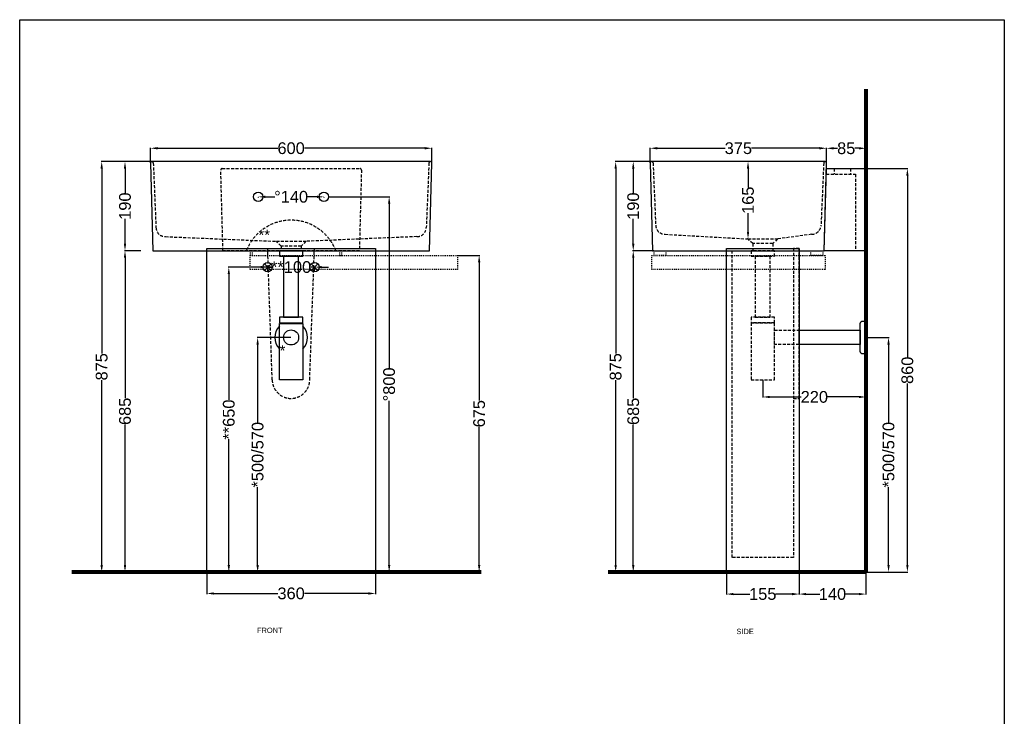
# Model space of a CAD drawing. Header units: millimetres. Extents: x -27314 to -19252, y 740 to 6899.
# Tile 5 of 7: x -23545 to -21445, y 5414 to 6899. Entities that reach past the tile are written whole.
import ezdxf

# ---------------------------------------------------------------- set-up
doc = ezdxf.new("R2010")
doc.units = ezdxf.units.MM
doc.header["$MEASUREMENT"] = 0
for name, pattern in [('DASHED2', [9.525, 6.35, -3.175]), ('NASCOSTA2', [0.1875, 0.125, -0.0625]), ('Nascosto', [4, 2, -2])]:
    doc.linetypes.add(name, pattern=pattern)
for name, color, linetype in [('Attacchi_Scarico', 2, 'Continuous'), ('PA_L-proiezioni-sottile', 2, 'NASCOSTA2'), ('Quote', 4, 'Continuous'), ('Sezione 1', 1, 'Continuous')]:
    doc.layers.add(name, color=color, linetype=linetype)
for name, color, linetype, lineweight in [('sezione linea', 6, 'Continuous', 80), ('tratteggiate', 5, 'DASHED2', 0), ('Vista', 8, 'Continuous', 15)]:
    doc.layers.add(name, color=color, linetype=linetype, lineweight=lineweight)
doc.styles.get("Standard").update_dxf_attribs({"font": 'arial.ttf'})
doc.dimstyles.new('ISO-25', dxfattribs={"dimtxt": 25, "dimasz": 15, "dimexe": 1.25, "dimexo": 0.625, "dimtad": 0, "dimdec": 0, "dimrnd": 5, "dimtxsty": 'Standard', "dimcen": 2.5, "dimadec": 0, "dimazin": 0, "dimtfac": 1, "dimtdec": 0, "dimtmove": 0, "dimatfit": 3, "dimfxl": 1, "dimarcsym": 0})

# ---------------------------------------------------------------- blocks, each defined once
blk = doc.blocks.new('*D45')
at = {"layer": 'Attacchi_Scarico', "color": 0, "lineweight": -2, "transparency": 16777216}
for p, q in [((-23031.5, 6371.6), (-23046.5, 6371.6)), ((-23016.5, 6362.2), (-23016.5, 6372.8)), ((-23016.5, 6371.6), (-23008.5, 6371.6)), ((-22916.5, 6371.6), (-22924.5, 6371.6)), ((-22916.5, 6362.2), (-22916.5, 6372.8)), ((-22901.5, 6371.6), (-22886.5, 6371.6))]:
    blk.add_line(p, q, dxfattribs=at)
at = {"layer": 'Attacchi_Scarico', "color": 0, "transparency": 16777216}
for points in [[(-23031.5, 6374.1), (-23031.5, 6369.1), (-23016.5, 6371.6)], [(-22901.5, 6374.1), (-22901.5, 6369.1), (-22916.5, 6371.6)]]:
    blk.add_solid(points, dxfattribs=at)
at = {"layer": 'Defpoints', "color": 0, "transparency": 16777216}
for p in [(-23016.5, 6371.6), (-23016.5, 6361.6), (-22916.5, 6361.6)]:
    blk.add_point(p, dxfattribs=at)
at = {"layer": 'Attacchi_Scarico', "color": 0, "transparency": 16777216, "insert": (-22966.5, 6371.6), "char_height": 25, "attachment_point": 5}
blk.add_mtext('{\\f@Arial Unicode MS|b0|i0|c0|p34;**100}', dxfattribs=at)
blk = doc.blocks.new('*D46')
at = {"layer": 'Attacchi_Scarico', "color": 0, "lineweight": -2, "transparency": 16777216}
for p, q in [((-23007.1, 6371.6), (-23100.7, 6371.6)), ((-23099.4, 6356.6), (-23099.4, 6088.6)), ((-23099.4, 5736.6), (-23099.4, 6004.6)), ((-22894.6, 5721.6), (-23100.7, 5721.6))]:
    blk.add_line(p, q, dxfattribs=at)
at = {"layer": 'Attacchi_Scarico', "color": 0, "transparency": 16777216}
for points in [[(-23101.9, 6356.6), (-23096.9, 6356.6), (-23099.4, 6371.6)], [(-23101.9, 5736.6), (-23096.9, 5736.6), (-23099.4, 5721.6)]]:
    blk.add_solid(points, dxfattribs=at)
at = {"layer": 'Defpoints', "color": 0, "transparency": 16777216}
for p in [(-23006.5, 6371.6), (-23099.4, 5721.6), (-22894, 5721.6)]:
    blk.add_point(p, dxfattribs=at)
at = {"layer": 'Attacchi_Scarico', "color": 0, "transparency": 16777216, "insert": (-23099.4, 6046.6), "char_height": 25, "attachment_point": 5, "rotation": 90}
blk.add_mtext('**650', dxfattribs=at)
blk = doc.blocks.new('*D27')
at = {"layer": 'Attacchi_Scarico', "color": 0, "lineweight": -2, "transparency": 16777216}
for p, q in [((-21740, 6221.6), (-21691, 6221.6)), ((-21692.3, 6206.6), (-21692.3, 6040.7)), ((-21692.3, 5736.6), (-21692.3, 5902.4)), ((-21740, 5721.6), (-21691, 5721.6))]:
    blk.add_line(p, q, dxfattribs=at)
at = {"layer": 'Attacchi_Scarico', "color": 0, "transparency": 16777216}
for points in [[(-21694.8, 6206.6), (-21689.8, 6206.6), (-21692.3, 6221.6)], [(-21694.8, 5736.6), (-21689.8, 5736.6), (-21692.3, 5721.6)]]:
    blk.add_solid(points, dxfattribs=at)
at = {"layer": 'Defpoints', "color": 0, "transparency": 16777216}
for p in [(-21740.6, 6221.6), (-21740.6, 5721.6), (-21692.3, 5721.6)]:
    blk.add_point(p, dxfattribs=at)
at = {"layer": 'Attacchi_Scarico', "color": 0, "transparency": 16777216, "insert": (-21692.3, 5971.6), "char_height": 25, "attachment_point": 5, "rotation": 90}
blk.add_mtext('*500/570', dxfattribs=at)
blk = doc.blocks.new('*D47')
at = {"layer": 'Attacchi_Scarico', "color": 0, "lineweight": -2, "transparency": 16777216}
for p, q in [((-23036.5, 6521), (-23036.5, 6520.1)), ((-23021.5, 6521.4), (-23001.3, 6521.4)), ((-22911.5, 6521.4), (-22931.6, 6521.4)), ((-22896.5, 6521), (-22896.5, 6520.1))]:
    blk.add_line(p, q, dxfattribs=at)
at = {"layer": 'Attacchi_Scarico', "color": 0, "transparency": 16777216}
for points in [[(-23021.5, 6523.9), (-23021.5, 6518.9), (-23036.5, 6521.4)], [(-22911.5, 6523.9), (-22911.5, 6518.9), (-22896.5, 6521.4)]]:
    blk.add_solid(points, dxfattribs=at)
at = {"layer": 'Defpoints', "color": 0, "transparency": 16777216}
for p in [(-23036.5, 6521.6), (-22896.5, 6521.6), (-22896.5, 6521.4)]:
    blk.add_point(p, dxfattribs=at)
at = {"layer": 'Attacchi_Scarico', "color": 0, "transparency": 16777216, "insert": (-22966.5, 6521.4), "char_height": 25, "attachment_point": 5}
blk.add_mtext('°140', dxfattribs=at)
blk = doc.blocks.new('*D48')
at = {"layer": 'Defpoints', "color": 0, "transparency": 16777216}
for p in [(-23286.5, 6406.6), (-23320.8, 5721.6), (-23286.5, 5721.6)]:
    blk.add_point(p, dxfattribs=at)
at = {"layer": 'Quote', "color": 0, "lineweight": -2, "transparency": 16777216}
for p, q in [((-23287.1, 6406.6), (-23322, 6406.6)), ((-23320.8, 6391.6), (-23320.8, 6092.5)), ((-23320.8, 5736.6), (-23320.8, 6035.7)), ((-23287.1, 5721.6), (-23322, 5721.6))]:
    blk.add_line(p, q, dxfattribs=at)
at = {"layer": 'Quote', "color": 0, "transparency": 16777216}
for points in [[(-23323.3, 6391.6), (-23318.3, 6391.6), (-23320.8, 6406.6)], [(-23323.3, 5736.6), (-23318.3, 5736.6), (-23320.8, 5721.6)]]:
    blk.add_solid(points, dxfattribs=at)
at = {"layer": 'Quote', "color": 0, "transparency": 16777216, "insert": (-23320.8, 6064.1), "char_height": 25, "attachment_point": 5, "rotation": 90}
blk.add_mtext('685', dxfattribs=at)
blk = doc.blocks.new('*D49')
at = {"layer": 'Defpoints', "color": 0, "transparency": 16777216}
for p in [(-23263.4, 6596.6), (-23370.5, 5721.6), (-23263.4, 5721.6)]:
    blk.add_point(p, dxfattribs=at)
at = {"layer": 'Quote', "color": 0, "lineweight": -2, "transparency": 16777216}
for p, q in [((-23264, 6596.6), (-23371.8, 6596.6)), ((-23370.5, 6581.6), (-23370.5, 6187.4)), ((-23370.5, 5736.6), (-23370.5, 6130.7)), ((-23264, 5721.6), (-23371.8, 5721.6))]:
    blk.add_line(p, q, dxfattribs=at)
at = {"layer": 'Quote', "color": 0, "transparency": 16777216}
for points in [[(-23373, 6581.6), (-23368, 6581.6), (-23370.5, 6596.6)], [(-23373, 5736.6), (-23368, 5736.6), (-23370.5, 5721.6)]]:
    blk.add_solid(points, dxfattribs=at)
at = {"layer": 'Quote', "color": 0, "transparency": 16777216, "insert": (-23370.5, 6159.1), "char_height": 25, "attachment_point": 5, "rotation": 90}
blk.add_mtext('875', dxfattribs=at)
blk = doc.blocks.new('*D50')
at = {"layer": 'Attacchi_Scarico', "color": 0, "lineweight": -2, "transparency": 16777216}
for p, q in [((-22885.8, 6521.6), (-22756.1, 6521.6)), ((-22757.4, 6506.6), (-22757.4, 6156.4)), ((-22757.4, 5736.6), (-22757.4, 6086.8)), ((-22885.8, 5721.6), (-22756.1, 5721.6))]:
    blk.add_line(p, q, dxfattribs=at)
at = {"layer": 'Attacchi_Scarico', "color": 0, "transparency": 16777216}
for points in [[(-22759.9, 6506.6), (-22754.9, 6506.6), (-22757.4, 6521.6)], [(-22759.9, 5736.6), (-22754.9, 5736.6), (-22757.4, 5721.6)]]:
    blk.add_solid(points, dxfattribs=at)
at = {"layer": 'Defpoints', "color": 0, "transparency": 16777216}
for p in [(-22886.5, 6521.6), (-22886.5, 5721.6), (-22757.4, 5721.6)]:
    blk.add_point(p, dxfattribs=at)
at = {"layer": 'Attacchi_Scarico', "color": 0, "transparency": 16777216, "insert": (-22757.4, 6121.6), "char_height": 25, "attachment_point": 5, "rotation": 90}
blk.add_mtext('°800', dxfattribs=at)
blk = doc.blocks.new('*D51')
at = {"layer": 'Attacchi_Scarico', "color": 0, "lineweight": -2, "transparency": 16777216}
for p, q in [((-22967.1, 6221.6), (-23039.1, 6221.6)), ((-23037.9, 6206.6), (-23037.9, 6040.7)), ((-23037.9, 5736.6), (-23037.9, 5902.4)), ((-22967.1, 5721.6), (-23039.1, 5721.6))]:
    blk.add_line(p, q, dxfattribs=at)
at = {"layer": 'Attacchi_Scarico', "color": 0, "transparency": 16777216}
for points in [[(-23040.4, 6206.6), (-23035.4, 6206.6), (-23037.9, 6221.6)], [(-23040.4, 5736.6), (-23035.4, 5736.6), (-23037.9, 5721.6)]]:
    blk.add_solid(points, dxfattribs=at)
at = {"layer": 'Defpoints', "color": 0, "transparency": 16777216}
for p in [(-22966.5, 6221.6), (-23037.9, 5721.6), (-22966.5, 5721.6)]:
    blk.add_point(p, dxfattribs=at)
at = {"layer": 'Attacchi_Scarico', "color": 0, "transparency": 16777216, "insert": (-23037.9, 5971.6), "char_height": 25, "attachment_point": 5, "rotation": 90}
blk.add_mtext('*500/570', dxfattribs=at)
blk = doc.blocks.new('*D61')
at = {"layer": 'Defpoints', "color": 0, "transparency": 16777216}
for p in [(-23320.8, 6596.6), (-23288.4, 6596.6), (-23286.5, 6406.6)]:
    blk.add_point(p, dxfattribs=at)
at = {"layer": 'Quote', "color": 0, "lineweight": -2, "transparency": 16777216}
for p, q in [((-23289, 6596.6), (-23322, 6596.6)), ((-23320.8, 6581.6), (-23320.8, 6528.6)), ((-23320.8, 6421.6), (-23320.8, 6474.6)), ((-23287.1, 6406.6), (-23322, 6406.6))]:
    blk.add_line(p, q, dxfattribs=at)
at = {"layer": 'Quote', "color": 0, "transparency": 16777216}
for points in [[(-23323.3, 6581.6), (-23318.3, 6581.6), (-23320.8, 6596.6)], [(-23323.3, 6421.6), (-23318.3, 6421.6), (-23320.8, 6406.6)]]:
    blk.add_solid(points, dxfattribs=at)
at = {"layer": 'Quote', "color": 0, "transparency": 16777216, "insert": (-23320.8, 6501.6), "char_height": 25, "attachment_point": 5, "rotation": 90}
blk.add_mtext('190', dxfattribs=at)
blk = doc.blocks.new('*D62')
at = {"layer": 'Defpoints', "color": 0, "transparency": 16777216}
for p in [(-23146.5, 5721.6), (-22786.5, 5721.6), (-22786.5, 5675.9)]:
    blk.add_point(p, dxfattribs=at)
at = {"layer": 'Quote', "color": 0, "lineweight": -2, "transparency": 16777216}
for p, q in [((-23146.5, 5721), (-23146.5, 5674.6)), ((-22786.5, 5721), (-22786.5, 5674.6)), ((-23131.5, 5675.9), (-22994.7, 5675.9)), ((-22801.5, 5675.9), (-22938.3, 5675.9))]:
    blk.add_line(p, q, dxfattribs=at)
at = {"layer": 'Quote', "color": 0, "transparency": 16777216}
for points in [[(-23131.5, 5678.4), (-23131.5, 5673.4), (-23146.5, 5675.9)], [(-22801.5, 5678.4), (-22801.5, 5673.4), (-22786.5, 5675.9)]]:
    blk.add_solid(points, dxfattribs=at)
at = {"layer": 'Quote', "color": 0, "transparency": 16777216, "insert": (-22966.5, 5675.9), "char_height": 25, "attachment_point": 5}
blk.add_mtext('360', dxfattribs=at)
blk = doc.blocks.new('*D28')
at = {"layer": 'Defpoints', "color": 0, "transparency": 16777216}
for p in [(-22038.1, 5721.6), (-21883.1, 5721.6), (-21883.1, 5674.6)]:
    blk.add_point(p, dxfattribs=at)
at = {"layer": 'Quote', "color": 0, "lineweight": -2, "transparency": 16777216}
for p, q in [((-22038.1, 5721), (-22038.1, 5673.4)), ((-21883.1, 5721), (-21883.1, 5673.4)), ((-22023.1, 5674.6), (-21987.8, 5674.6)), ((-21898.1, 5674.6), (-21933.5, 5674.6))]:
    blk.add_line(p, q, dxfattribs=at)
at = {"layer": 'Quote', "color": 0, "transparency": 16777216}
for points in [[(-22023.1, 5677.1), (-22023.1, 5672.1), (-22038.1, 5674.6)], [(-21898.1, 5677.1), (-21898.1, 5672.1), (-21883.1, 5674.6)]]:
    blk.add_solid(points, dxfattribs=at)
at = {"layer": 'Quote', "color": 0, "transparency": 16777216, "insert": (-21960.6, 5674.6), "char_height": 25, "attachment_point": 5}
blk.add_mtext('155', dxfattribs=at)
blk = doc.blocks.new('*D29')
at = {"layer": 'Defpoints', "color": 0, "transparency": 16777216}
for p in [(-21740.6, 5721.6), (-21883.1, 5674.6), (-21740.6, 5674.6)]:
    blk.add_point(p, dxfattribs=at)
at = {"layer": 'Quote', "color": 0, "lineweight": -2, "transparency": 16777216}
for p, q in [((-21740.6, 5721), (-21740.6, 5673.4)), ((-21883.1, 5675.3), (-21883.1, 5675.9)), ((-21868.1, 5674.6), (-21838.9, 5674.6)), ((-21755.6, 5674.6), (-21784.8, 5674.6))]:
    blk.add_line(p, q, dxfattribs=at)
at = {"layer": 'Quote', "color": 0, "transparency": 16777216}
for points in [[(-21868.1, 5677.1), (-21868.1, 5672.1), (-21883.1, 5674.6)], [(-21755.6, 5677.1), (-21755.6, 5672.1), (-21740.6, 5674.6)]]:
    blk.add_solid(points, dxfattribs=at)
at = {"layer": 'Quote', "color": 0, "transparency": 16777216, "insert": (-21811.9, 5674.6), "char_height": 25, "attachment_point": 5}
blk.add_mtext('140', dxfattribs=at)
blk = doc.blocks.new('*D35')
at = {"layer": 'Defpoints', "color": 0, "transparency": 16777216}
for p in [(-22197.6, 6596.6), (-22236.8, 6406.6), (-22192.4, 6406.6)]:
    blk.add_point(p, dxfattribs=at)
at = {"layer": 'Quote', "color": 0, "lineweight": -2, "transparency": 16777216}
for p, q in [((-22198.2, 6596.6), (-22238.1, 6596.6)), ((-22236.8, 6581.6), (-22236.8, 6528.6)), ((-22236.8, 6421.6), (-22236.8, 6474.6)), ((-22193.1, 6406.6), (-22238.1, 6406.6))]:
    blk.add_line(p, q, dxfattribs=at)
at = {"layer": 'Quote', "color": 0, "transparency": 16777216}
for points in [[(-22239.3, 6581.6), (-22234.3, 6581.6), (-22236.8, 6596.6)], [(-22239.3, 6421.6), (-22234.3, 6421.6), (-22236.8, 6406.6)]]:
    blk.add_solid(points, dxfattribs=at)
at = {"layer": 'Quote', "color": 0, "transparency": 16777216, "insert": (-22236.8, 6501.6), "char_height": 25, "attachment_point": 5, "rotation": 90}
blk.add_mtext('190', dxfattribs=at)
blk = doc.blocks.new('*D36')
at = {"layer": 'Defpoints', "color": 0, "transparency": 16777216}
for p in [(-22195.7, 6406.6), (-22236.8, 5721.6), (-22195.7, 5721.6)]:
    blk.add_point(p, dxfattribs=at)
at = {"layer": 'Quote', "color": 0, "lineweight": -2, "transparency": 16777216}
for p, q in [((-22196.3, 6406.6), (-22238.1, 6406.6)), ((-22236.8, 6391.6), (-22236.8, 6092.5)), ((-22236.8, 5736.6), (-22236.8, 6035.7)), ((-22196.3, 5721.6), (-22238.1, 5721.6))]:
    blk.add_line(p, q, dxfattribs=at)
at = {"layer": 'Quote', "color": 0, "transparency": 16777216}
for points in [[(-22239.3, 6391.6), (-22234.3, 6391.6), (-22236.8, 6406.6)], [(-22239.3, 5736.6), (-22234.3, 5736.6), (-22236.8, 5721.6)]]:
    blk.add_solid(points, dxfattribs=at)
at = {"layer": 'Quote', "color": 0, "transparency": 16777216, "insert": (-22236.8, 6064.1), "char_height": 25, "attachment_point": 5, "rotation": 90}
blk.add_mtext('685', dxfattribs=at)
blk = doc.blocks.new('*D37')
at = {"layer": 'Defpoints', "color": 0, "transparency": 16777216}
for p in [(-21740.6, 6581.6), (-21740.6, 5721.6), (-21652.1, 5721.6)]:
    blk.add_point(p, dxfattribs=at)
at = {"layer": 'Quote', "color": 0, "lineweight": -2, "transparency": 16777216}
for p, q in [((-21740, 6581.6), (-21650.9, 6581.6)), ((-21652.1, 6566.6), (-21652.1, 6179.8)), ((-21652.1, 5736.6), (-21652.1, 6123.4)), ((-21740, 5721.6), (-21650.9, 5721.6))]:
    blk.add_line(p, q, dxfattribs=at)
at = {"layer": 'Quote', "color": 0, "transparency": 16777216}
for points in [[(-21654.6, 6566.6), (-21649.6, 6566.6), (-21652.1, 6581.6)], [(-21654.6, 5736.6), (-21649.6, 5736.6), (-21652.1, 5721.6)]]:
    blk.add_solid(points, dxfattribs=at)
at = {"layer": 'Quote', "color": 0, "transparency": 16777216, "insert": (-21652.1, 6151.6), "char_height": 25, "attachment_point": 5, "rotation": 90}
blk.add_mtext('860', dxfattribs=at)
blk = doc.blocks.new('*D38')
at = {"layer": 'Defpoints', "color": 0, "transparency": 16777216}
for p in [(-22197.6, 6596.6), (-22274.3, 5721.6), (-22197.6, 5721.6)]:
    blk.add_point(p, dxfattribs=at)
at = {"layer": 'Quote', "color": 0, "lineweight": -2, "transparency": 16777216}
for p, q in [((-22198.2, 6596.6), (-22275.6, 6596.6)), ((-22274.3, 6581.6), (-22274.3, 6187.4)), ((-22274.3, 5736.6), (-22274.3, 6130.7)), ((-22198.2, 5721.6), (-22275.6, 5721.6))]:
    blk.add_line(p, q, dxfattribs=at)
at = {"layer": 'Quote', "color": 0, "transparency": 16777216}
for points in [[(-22276.8, 6581.6), (-22271.8, 6581.6), (-22274.3, 6596.6)], [(-22276.8, 5736.6), (-22271.8, 5736.6), (-22274.3, 5721.6)]]:
    blk.add_solid(points, dxfattribs=at)
at = {"layer": 'Quote', "color": 0, "transparency": 16777216, "insert": (-22274.3, 6159.1), "char_height": 25, "attachment_point": 5, "rotation": 90}
blk.add_mtext('875', dxfattribs=at)
blk = doc.blocks.new('*D39')
at = {"layer": 'Defpoints', "color": 0, "transparency": 16777216}
for p in [(-21992, 6596.6), (-21992, 6596.6), (-21992, 6431.6)]:
    blk.add_point(p, dxfattribs=at)
at = {"layer": 'Quote', "color": 0, "lineweight": -2, "transparency": 16777216}
for p, q in [((-21992.7, 6596.6), (-21993.3, 6596.6)), ((-21992, 6581.6), (-21992, 6541.3)), ((-21992, 6446.6), (-21992, 6486.9)), ((-21992.7, 6431.6), (-21993.3, 6431.6))]:
    blk.add_line(p, q, dxfattribs=at)
at = {"layer": 'Quote', "color": 0, "transparency": 16777216}
for points in [[(-21994.5, 6581.6), (-21989.5, 6581.6), (-21992, 6596.6)], [(-21994.5, 6446.6), (-21989.5, 6446.6), (-21992, 6431.6)]]:
    blk.add_solid(points, dxfattribs=at)
at = {"layer": 'Quote', "color": 0, "transparency": 16777216, "insert": (-21992, 6514.1), "char_height": 25, "attachment_point": 5, "rotation": 90}
blk.add_mtext('165', dxfattribs=at)
blk = doc.blocks.new('*D3')
at = {"layer": 'Defpoints', "color": 0, "transparency": 16777216}
for p in [(-22666.5, 6625), (-23266.4, 6593.5), (-22666.5, 6593.5)]:
    blk.add_point(p, dxfattribs=at)
at = {"layer": 'Quote', "color": 0, "lineweight": -2, "transparency": 16777216}
for p, q in [((-23266.4, 6594.1), (-23266.4, 6626.2)), ((-23251.4, 6625), (-22994.7, 6625)), ((-22681.5, 6625), (-22938.2, 6625)), ((-22666.5, 6594.1), (-22666.5, 6626.2))]:
    blk.add_line(p, q, dxfattribs=at)
at = {"layer": 'Quote', "color": 0, "transparency": 16777216}
for points in [[(-23251.4, 6627.5), (-23251.4, 6622.5), (-23266.4, 6625)], [(-22681.5, 6627.5), (-22681.5, 6622.5), (-22666.5, 6625)]]:
    blk.add_solid(points, dxfattribs=at)
at = {"layer": 'Quote', "color": 0, "transparency": 16777216, "insert": (-22966.5, 6625), "char_height": 25, "attachment_point": 5}
blk.add_mtext('600', dxfattribs=at)
blk = doc.blocks.new('*D4')
at = {"layer": 'Defpoints', "color": 0, "transparency": 16777216}
for p in [(-21740.6, 6624.9), (-21824.6, 6593.5), (-21740.6, 6581.6)]:
    blk.add_point(p, dxfattribs=at)
at = {"layer": 'Quote', "color": 0, "lineweight": -2, "transparency": 16777216}
for p, q in [((-21824.6, 6594.1), (-21824.6, 6626.2)), ((-21809.6, 6624.9), (-21801.2, 6624.9)), ((-21755.6, 6624.9), (-21763.9, 6624.9)), ((-21740.6, 6582.2), (-21740.6, 6626.2))]:
    blk.add_line(p, q, dxfattribs=at)
at = {"layer": 'Quote', "color": 0, "transparency": 16777216}
for points in [[(-21809.6, 6627.4), (-21809.6, 6622.4), (-21824.6, 6624.9)], [(-21755.6, 6627.4), (-21755.6, 6622.4), (-21740.6, 6624.9)]]:
    blk.add_solid(points, dxfattribs=at)
at = {"layer": 'Quote', "color": 0, "transparency": 16777216, "insert": (-21782.6, 6624.9), "char_height": 25, "attachment_point": 5}
blk.add_mtext('85', dxfattribs=at)
blk = doc.blocks.new('*D5')
at = {"layer": 'Defpoints', "color": 0, "transparency": 16777216}
for p in [(-22200.6, 6625), (-22200.6, 6593.5), (-21824.6, 6593.5)]:
    blk.add_point(p, dxfattribs=at)
at = {"layer": 'Quote', "color": 0, "lineweight": -2, "transparency": 16777216}
for p, q in [((-22200.6, 6594.1), (-22200.6, 6626.2)), ((-22185.6, 6625), (-22040.9, 6625)), ((-21839.6, 6625), (-21984.3, 6625)), ((-21824.6, 6594.1), (-21824.6, 6626.2))]:
    blk.add_line(p, q, dxfattribs=at)
at = {"layer": 'Quote', "color": 0, "transparency": 16777216}
for points in [[(-22185.6, 6627.5), (-22185.6, 6622.5), (-22200.6, 6625)], [(-21839.6, 6627.5), (-21839.6, 6622.5), (-21824.6, 6625)]]:
    blk.add_solid(points, dxfattribs=at)
at = {"layer": 'Quote', "color": 0, "transparency": 16777216, "insert": (-22012.6, 6625), "char_height": 25, "attachment_point": 5}
blk.add_mtext('375', dxfattribs=at)
blk = doc.blocks.new('*D416')
at = {"layer": 'Defpoints', "color": 0, "transparency": 16777216}
for p in [(-21960.6, 6131.6), (-21740.6, 6131.6), (-21740.6, 6094.8)]:
    blk.add_point(p, dxfattribs=at)
at = {"layer": 'Quote', "color": 0, "lineweight": -2, "transparency": 16777216}
for p, q in [((-21960.6, 6131), (-21960.6, 6093.5)), ((-21740.6, 6131), (-21740.6, 6093.5)), ((-21945.6, 6094.8), (-21879, 6094.8)), ((-21755.6, 6094.8), (-21822.2, 6094.8))]:
    blk.add_line(p, q, dxfattribs=at)
at = {"layer": 'Quote', "color": 0, "transparency": 16777216}
for points in [[(-21945.6, 6097.3), (-21945.6, 6092.3), (-21960.6, 6094.8)], [(-21755.6, 6097.3), (-21755.6, 6092.3), (-21740.6, 6094.8)]]:
    blk.add_solid(points, dxfattribs=at)
at = {"layer": 'Quote', "color": 0, "transparency": 16777216, "insert": (-21850.6, 6094.8), "char_height": 25, "attachment_point": 5}
blk.add_mtext('220', dxfattribs=at)
blk = doc.blocks.new('*D423')
at = {"layer": 'Defpoints', "color": 0, "transparency": 16777216}
for p in [(-22611.5, 6396.6), (-22611.5, 5721.6), (-22565.4, 5721.6)]:
    blk.add_point(p, dxfattribs=at)
at = {"layer": 'Quote', "color": 0, "lineweight": -2, "transparency": 16777216}
for p, q in [((-22610.8, 6396.6), (-22564.2, 6396.6)), ((-22565.4, 6381.6), (-22565.4, 6087.5)), ((-22565.4, 5736.6), (-22565.4, 6030.7)), ((-22610.8, 5721.6), (-22564.2, 5721.6))]:
    blk.add_line(p, q, dxfattribs=at)
at = {"layer": 'Quote', "color": 0, "transparency": 16777216}
for points in [[(-22567.9, 6381.6), (-22562.9, 6381.6), (-22565.4, 6396.6)], [(-22567.9, 5736.6), (-22562.9, 5736.6), (-22565.4, 5721.6)]]:
    blk.add_solid(points, dxfattribs=at)
at = {"layer": 'Quote', "color": 0, "transparency": 16777216, "insert": (-22565.4, 6059.1), "char_height": 25, "attachment_point": 5, "rotation": 90}
blk.add_mtext('675', dxfattribs=at)

msp = doc.modelspace()

# ---------------------------------------------------------------- linework, layer by layer
at = {"layer": 'Attacchi_Scarico'}
for p, q in [((-23023.5, 6364.5), (-23009.4, 6378.7)), ((-23009.4, 6364.5), (-23023.5, 6378.7)), ((-22923.5, 6364.5), (-22909.4, 6378.7)), ((-22909.4, 6364.5), (-22923.5, 6378.7))]:
    msp.add_line(p, q, dxfattribs=at)
for centre in [(-23016.5, 6371.6), (-22916.5, 6371.6)]:
    msp.add_circle(centre, 10, dxfattribs=at)
at = {"layer": 'PA_L-proiezioni-sottile', "linetype": 'Nascosto'}
for points in [[(-23053.6, 6396.6), (-23048.6, 6396.6), (-23048.6, 6406.6), (-23053.6, 6406.6)], [(-22863.6, 6396.6), (-22858.6, 6396.6), (-22858.6, 6406.6), (-22863.6, 6406.6)], [(-22192.4, 6406.6), (-22167.4, 6406.6), (-22167.4, 6396.6), (-22192.4, 6396.6)], [(-21857.7, 6406.6), (-21832.7, 6406.6), (-21832.7, 6396.6), (-21857.7, 6396.6)], [(-23053.6, 6396.6), (-22611.5, 6396.6), (-22611.5, 6366.6), (-23053.6, 6366.6)], [(-22197.4, 6396.6), (-21827.7, 6396.6), (-21827.7, 6366.6), (-22197.4, 6366.6)]]:
    msp.add_lwpolyline(points, close=True, dxfattribs=at)
at = {"layer": 'Quote'}
msp.add_lwpolyline([(-23545.4, 6899), (-21445.4, 6899), (-21445.4, 3929), (-23545.4, 3929), (-23545.4, 6899)], dxfattribs=at)
at = {"layer": 'Sezione 1'}
for centre, radius in [((-23036.5, 6521.6), 10), ((-22896.5, 6521.6), 10), ((-22966.5, 6221.6), 16)]:
    msp.add_circle(centre, radius, dxfattribs=at)
at = {"layer": 'sezione linea'}
for p, q in [((-21740.6, 6751.1), (-21740.6, 5721.6)), ((-22561.2, 5721.6), (-23434, 5721.6)), ((-21740.6, 5721.6), (-22290.5, 5721.6))]:
    msp.add_line(p, q, dxfattribs=at)
at = {"layer": 'tratteggiate', "linetype": 'DASHED2', "lineweight": -3}
for p, q in [((-21808.1, 6581.6), (-21808.1, 6569.8)), ((-21773.1, 6581.6), (-21773.1, 6569.7)), ((-22997.9, 6426.6), (-22935, 6426.6)), ((-21992, 6431.6), (-21929.2, 6431.6)), ((-23006.8, 6131.6), (-23016.6, 6411.6)), ((-22926.8, 6131.6), (-22916.8, 6411.6))]:
    msp.add_line(p, q, dxfattribs=at)
for points in [[(-23263.4, 6596.6, -0.40293), (-23260.4, 6593.7), (-23254.7, 6455.8, 0.40293), (-23234.7, 6436.6), (-22997.9, 6426.6)], [(-22669.5, 6596.6, 0.40293), (-22672.5, 6593.7), (-22678.3, 6455.8, -0.40293), (-22698.2, 6436.6), (-22935, 6426.6)], [(-22197.6, 6596.6, -0.40293), (-22194.6, 6593.7), (-22188.9, 6460.8, 0.40293), (-22168.9, 6441.6), (-21992, 6431.6)], [(-21827.6, 6596.6, 0.40293), (-21830.6, 6593.7), (-21836.3, 6460.8, -0.40293), (-21856.3, 6441.6), (-21929.2, 6431.6)]]:
    msp.add_lwpolyline(points, format="xyb", dxfattribs=at)
msp.add_lwpolyline([(-23113.5, 6581.6), (-22819.5, 6581.6, -0.414214), (-22816.5, 6578.6), (-22821, 6406.6), (-23111.9, 6406.6), (-23116.5, 6578.6, -0.414214)], format="xyb", close=True, dxfattribs=at)
for points in [[(-21825.2, 6569.9), (-21762.6, 6569.6), (-21762.6, 6406.6), (-21762.6, 6406.6)], [(-22935, 6426.6), (-22945, 6416.6), (-22987.9, 6416.6), (-22997.9, 6426.6)], [(-21929.2, 6431.6), (-21939.2, 6421.6), (-21982, 6421.6), (-21992, 6431.6)], [(-22987.9, 6416.6), (-22987.9, 6406.6)], [(-22945, 6416.6), (-22945, 6406.6)], [(-21935.6, 6406.6), (-21985.6, 6406.6), (-21985.6, 6394.6), (-21935.6, 6394.6), (-21935.6, 6406.6)], [(-21982, 6421.6), (-21982, 6406.6)], [(-21939.2, 6421.6), (-21939.2, 6406.6)], [(-21935.6, 6264.6), (-21985.6, 6264.6), (-21985.6, 6252.6), (-21935.6, 6252.6), (-21935.6, 6264.6)]]:
    msp.add_lwpolyline(points, dxfattribs=at)
for points in [[(-22026.1, 6411.6), (-21895.1, 6411.6), (-21895.1, 5752.6), (-22026.1, 5752.6)], [(-21895.1, 6091.6), (-21883.1, 6091.6), (-21883.1, 6411.6), (-21895.1, 6411.6)], [(-21944.6, 6394.6), (-21976.6, 6394.6), (-21976.6, 6264.6), (-21944.6, 6264.6)], [(-21935.6, 6252.6), (-21985.6, 6252.6), (-21985.6, 6131.6), (-21935.6, 6131.6)], [(-21935.6, 6236.9), (-21883.1, 6236.9), (-21883.1, 6206.4), (-21935.6, 6206.4)]]:
    msp.add_lwpolyline(points, close=True, dxfattribs=at)
for centre, radius, start, end in [((-22966.5, 6369), 102.6, 21.505, 158.495), ((-22966.8, 6131.6), 40, 180, 0)]:
    msp.add_arc(centre, radius, start, end, dxfattribs=at)
at = {"layer": 'Vista', "color": 8, "lineweight": -3}
msp.add_line((-22992, 6406.6), (-22941, 6406.6), dxfattribs=at)
for points in [[(-23266.4, 6593.5), (-23261.5, 6406.6), (-22671.5, 6406.6), (-22666.5, 6593.5, 0.421941), (-22669.5, 6596.6), (-23263.4, 6596.6, 0.421941)], [(-22200.6, 6593.5), (-22195.7, 6406.6), (-21829.5, 6406.6), (-21824.6, 6593.5, 0.421941), (-21827.6, 6596.6), (-22197.6, 6596.6, 0.421941)], [(-21747.6, 6256.6), (-21740.6, 6256.6), (-21740.6, 6186.6), (-21747.6, 6186.6, -0.414214), (-21752.6, 6191.6), (-21752.6, 6251.6, -0.414214)]]:
    msp.add_lwpolyline(points, format="xyb", close=True, dxfattribs=at)
for points in [[(-21829.5, 6406.6), (-21824.9, 6581.6), (-21740.6, 6581.6), (-21740.6, 6406.6), (-21829.5, 6406.6)], [(-22941.5, 6406.6), (-22991.5, 6406.6), (-22991.5, 6394.6), (-22941.5, 6394.6), (-22941.5, 6406.6)], [(-22941.5, 6264.6), (-22991.5, 6264.6), (-22991.5, 6252.6), (-22941.5, 6252.6), (-22941.5, 6264.6)], [(-22991.5, 6243.6), (-22991.5, 6251.6), (-22941.5, 6251.6), (-22941.5, 6131.6), (-22991.5, 6131.6), (-22991.5, 6243.6)]]:
    msp.add_lwpolyline(points, dxfattribs=at)
for points in [[(-23146.5, 6411.6), (-22786.5, 6411.6), (-22786.5, 5721.6), (-23146.5, 5721.6)], [(-22038.1, 6411.6), (-21883.1, 6411.6), (-21883.1, 5721.6), (-22038.1, 5721.6)], [(-22038.1, 6406.6), (-21883.1, 6406.6), (-21883.1, 5721.6), (-22038.1, 5721.6)], [(-22950.5, 6394.6), (-22982.5, 6394.6), (-22982.4, 6264.6), (-22950.5, 6264.6)], [(-21883.1, 6236.9), (-21752.6, 6236.9), (-21752.6, 6206.4), (-21883.1, 6206.4)]]:
    msp.add_lwpolyline(points, close=True, dxfattribs=at)
for start, end in [(135.5847, 224.4153), (315.5847, 44.4153)]:
    msp.add_arc((-22966.5, 6221.6), 35, start, end, dxfattribs=at)

# ---------------------------------------------------------------- texts
at = {"layer": 'Attacchi_Scarico'}
for s, height, p in [('**', 22.75, (-23036.2, 6428.7)), ('*', 22.8, (-22991.1, 6182.3)), ('FRONT', 11.38, (-23039.4, 5591.7)), ('SIDE', 11.38, (-22016.7, 5589.2))]:
    msp.add_text(s, height=height, dxfattribs=at).set_placement(p)

# ---------------------------------------------------------------- dimensions: what is measured, and where the dimension line sits
dim = msp.add_linear_dim(base=(-22896.5, 6521.4), p1=(-23036.5, 6521.6), p2=(-22896.5, 6521.6), text='°<>', dimstyle='ISO-25', dxfattribs=at)
dim.commit()
dim.dimension.update_dxf_attribs({"geometry": '*D47', "text_midpoint": (-22966.5, 6521.4)})
for base, p1, p2, angle, text, picture, middle in [((-22757.4, 5721.6), (-22886.5, 6521.6), (-22886.5, 5721.6), 90, '°<>', '*D50', (-22757.4, 6121.6)), ((-23016.5, 6371.6), (-22916.5, 6361.6), (-23016.5, 6361.6), 180, '{\\f@Arial Unicode MS|b0|i0|c0|p34;**<>}', '*D45', (-22966.5, 6371.6)), ((-23099.4, 5721.6), (-23006.5, 6371.6), (-22894, 5721.6), 90, '**<>', '*D46', (-23099.4, 6046.6)), ((-23037.9, 5721.6), (-22966.5, 6221.6), (-22966.5, 5721.6), 90, '*500/570', '*D51', (-23037.9, 5971.6)), ((-21692.3, 5721.6), (-21740.6, 6221.6), (-21740.6, 5721.6), 90, '*500/570', '*D27', (-21692.3, 5971.6))]:
    dim = msp.add_linear_dim(base=base, p1=p1, p2=p2, angle=angle, text=text, dimstyle='ISO-25', dxfattribs=at)
    dim.commit()
    dim.dimension.update_dxf_attribs({"geometry": picture, "text_midpoint": middle})
at = {"layer": 'Quote'}
for base, p1, p2, picture, middle in [((-22666.5, 6625), (-23266.4, 6593.5), (-22666.5, 6593.5), '*D3', (-22966.5, 6625)), ((-22200.6, 6625), (-21824.6, 6593.5), (-22200.6, 6593.5), '*D5', (-22012.6, 6625)), ((-21740.6, 6624.9), (-21824.6, 6593.5), (-21740.6, 6581.6), '*D4', (-21782.6, 6624.9)), ((-21740.6, 6094.8), (-21960.6, 6131.6), (-21740.6, 6131.6), '*D416', (-21850.6, 6094.8)), ((-22786.5, 5675.9), (-23146.5, 5721.6), (-22786.5, 5721.6), '*D62', (-22966.5, 5675.9)), ((-21740.6135972, 5674.6302557), (-21883.1135972, 5674.6302557), (-21740.6135972, 5721.586183), '*D29', (-21811.8635972, 5674.6302557))]:
    dim = msp.add_linear_dim(base=base, p1=p1, p2=p2, dimstyle='ISO-25', dxfattribs=at)
    dim.commit()
    dim.dimension.update_dxf_attribs({"geometry": picture, "text_midpoint": middle})
for base, p1, p2, picture, middle in [((-23370.5, 5721.6), (-23263.4, 6596.6), (-23263.4, 5721.6), '*D49', (-23370.5, 6159.1)), ((-23320.8, 6596.6), (-23286.5, 6406.6), (-23288.4, 6596.6), '*D61', (-23320.8, 6501.6)), ((-22274.3, 5721.6), (-22197.6, 6596.6), (-22197.6, 5721.6), '*D38', (-22274.3, 6159.1)), ((-22236.8, 6406.6), (-22197.6, 6596.6), (-22192.4, 6406.6), '*D35', (-22236.8, 6501.6)), ((-21992, 6596.6), (-21992, 6431.6), (-21992, 6596.6), '*D39', (-21992, 6514.1)), ((-21652.1, 5721.6), (-21740.6, 6581.6), (-21740.6, 5721.6), '*D37', (-21652.1, 6151.6)), ((-23320.8, 5721.6), (-23286.5, 6406.6), (-23286.5, 5721.6), '*D48', (-23320.8, 6064.1)), ((-22236.8, 5721.6), (-22195.7, 6406.6), (-22195.7, 5721.6), '*D36', (-22236.8, 6064.1)), ((-22565.4, 5721.6), (-22611.5, 6396.6), (-22611.5, 5721.6), '*D423', (-22565.4, 6059.1))]:
    dim = msp.add_linear_dim(base=base, p1=p1, p2=p2, angle=90, dimstyle='ISO-25', dxfattribs=at)
    dim.commit()
    dim.dimension.update_dxf_attribs({"geometry": picture, "text_midpoint": middle})
dim = msp.add_linear_dim(base=(-21883.1, 5674.6), p1=(-22038.1, 5721.6), p2=(-21883.1, 5721.6), dimstyle='ISO-25', dxfattribs=at)
dim.commit()
dim.dimension.update_dxf_attribs({"geometry": '*D28', "text_midpoint": (-21960.6, 5674.6), "dimtype": 160})

doc.saveas('drawing.dxf')
